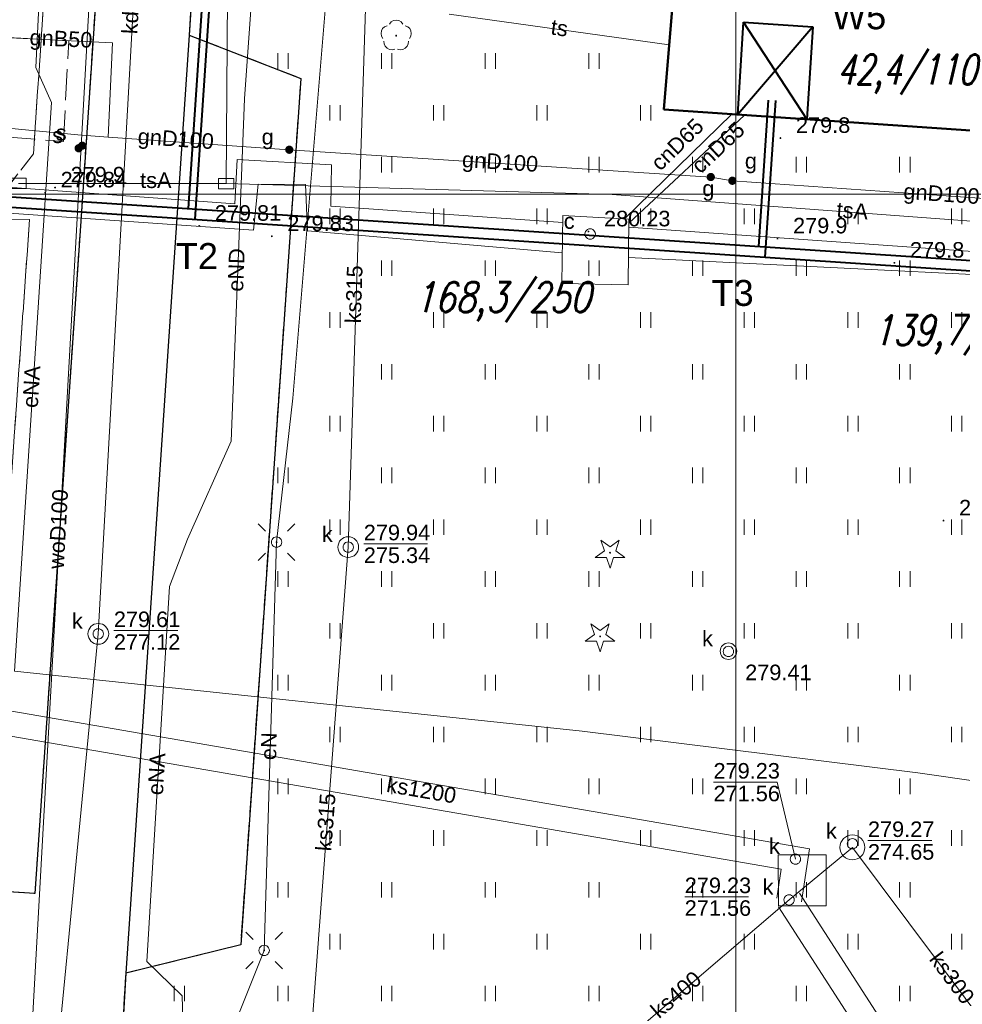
# Model space of a CAD drawing. Extents: x 0 to 6568752, y 0 to 5584302.
# Tile 9 of 74: x 6568365 to 6568411, y 5583961 to 5584008. Entities that reach past the tile are written whole.
import ezdxf
from ezdxf.enums import TextEntityAlignment as Align

# ---------------------------------------------------------------- set-up
doc = ezdxf.new("R2010")
doc.units = 0
doc.header["$PDSIZE"] = 0.75
for name, pattern in [('GAK', [3.5, 2, -0.7, 0.1, -0.7]), ('PRZER2-1', [1.5, 1, -0.5]), ('PRZER3-1', [2, 1.5, -0.5])]:
    doc.linetypes.add(name, pattern=pattern)
doc.layers.get('0').update_dxf_attribs({"linetype": 'CONTINUOUS'})
doc.layers.get('Defpoints').update_dxf_attribs({"linetype": 'CONTINUOUS'})
for name, color, linetype, lineweight in [('alarm', 51, 'CONTINUOUS', 50), ('EGBU', 7, 'CONTINUOUS', 50), ('GUPPRZ_O', 7, 'CONTINUOUS', 18), ('OTKC', 7, 'CONTINUOUS', 18), ('OTKJ', 7, 'CONTINUOUS', 18), ('OTKK', 7, 'CONTINUOUS', 25), ('OTRN', 7, 'CONTINUOUS', 13), ('OTRN_O', 7, 'CONTINUOUS', 13), ('OTRS', 7, 'CONTINUOUS', 13), ('OTRS_O', 7, 'CONTINUOUS', 13), ('OTZT', 7, 'CONTINUOUS', 18), ('ramka sekcji', 7, 'CONTINUOUS', 18), ('siec', 7, 'GAK', 70), ('SUEO', 7, 'CONTINUOUS', 18), ('SUPK', 7, 'CONTINUOUS', 18), ('SUPW', 7, 'CONTINUOUS', 18), ('SUPW_O', 7, 'CONTINUOUS', 18), ('SUSU', 7, 'CONTINUOUS', 18), ('SUSU_O', 7, 'CONTINUOUS', 18)]:
    doc.layers.add(name, color=color, linetype=linetype, lineweight=lineweight)
for name, color, linetype, lineweight, true_color in [('OTZG', 7, 'CONTINUOUS', 18, 0x008000), ('OTZL', 7, 'CONTINUOUS', 18, 0x008000), ('SUCP', 7, 'CONTINUOUS', 18, 0xd200d2), ('SUCP_O', 7, 'CONTINUOUS', 18, 0xd200d2), ('SUEP', 1, 'CONTINUOUS', 18, 0xff0000), ('SUEP_O', 1, 'CONTINUOUS', 18, 0xff0000), ('SUGP', 7, 'CONTINUOUS', 18, 0xbfbf00), ('SUGP_O', 7, 'CONTINUOUS', 18, 0xbfbf00), ('SUGU', 7, 'CONTINUOUS', 18, 0xbfbf00), ('SUGU_O', 7, 'CONTINUOUS', 18, 0xbfbf00), ('SUGW', 7, 'CONTINUOUS', 18, 0xbfbf00), ('SUGW_O', 7, 'CONTINUOUS', 18, 0xbfbf00), ('SUKP', 7, 'CONTINUOUS', 18, 0x803300), ('SUKP_O', 7, 'CONTINUOUS', 18, 0x803300), ('SUKS', 7, 'CONTINUOUS', 18, 0x803300), ('SUKS_O', 7, 'CONTINUOUS', 18, 0x803300), ('SUTP', 7, 'CONTINUOUS', 18, 0xff9100), ('SUTP_O', 7, 'CONTINUOUS', 18, 0xff9100), ('SUWP', 5, 'CONTINUOUS', 18, 0x0000ff), ('SUWP_O', 5, 'CONTINUOUS', 18, 0x0000ff)]:
    doc.layers.add(name, color=color, linetype=linetype, lineweight=lineweight, true_color=true_color)
doc.styles.add('Arial', font='arial.ttf')
doc.styles.add('GEO-INFO', font='arial.ttf')
doc.styles.add('UZBROJENIE', font='SIMPLEX.shx', dxfattribs={"width": 0.8, "oblique": 15.00003, "height": 0.9})
doc.dimstyles.get("Standard").update_dxf_attribs({"dimtxt": 0.18, "dimasz": 0.18, "dimexe": 0.18, "dimexo": 0.0625, "dimgap": 0.09, "dimtad": 0, "dimtih": 1, "dimtoh": 1, "dimdec": 4, "dimzin": 0, "dimdsep": 46, "dimtxsty": 'Standard', "dimcen": 0.09, "dimadec": 0, "dimazin": 0, "dimtfac": 1, "dimtdec": 4, "dimtofl": 0, "dimtmove": 0, "dimatfit": 3, "dimfxl": 0, "dimtolj": 1, "dimtzin": 0, "dimarcsym": 0})

# ---------------------------------------------------------------- blocks, each defined once
blk = doc.blocks.new('D_GSPRDL1')
blk.add_hatch(color=0).paths.add_polyline_path([(0, -0.045), (0.013906, -0.042798), (0.02645, -0.036406), (0.036406, -0.02645), (0.042798, -0.013906), (0.045, 0), (0.042798, 0.013906), (0.036406, 0.02645), (0.02645, 0.036406), (0.013906, 0.042798), (0, 0.045), (-0.013906, 0.042798), (-0.02645, 0.036406), (-0.036406, 0.02645), (-0.042798, 0.013906), (-0.045, 0), (-0.042798, -0.013906), (-0.036406, -0.02645), (-0.02645, -0.036406), (-0.013906, -0.042798)])
at = {"color": 0}
for points in [[(-0.635969, -0.134326), (-0.70458, -0.024001), (-0.731429, 0.103115), (-0.713292, 0.231763), (-0.652348, 0.346501), (-0.55591, 0.433559), (-0.435555, 0.482485)], [(-0.324277, 0.563333), (-0.240553, 0.662679), (-0.127956, 0.727494), (0, 0.75), (0.127956, 0.727494), (0.240553, 0.662679), (0.324277, 0.563333)], [(0.435555, 0.482485), (0.55591, 0.433559), (0.652348, 0.346501), (0.713292, 0.231763), (0.731429, 0.103115), (0.70458, -0.024001), (0.635969, -0.134326)], [(-0.068773, -0.646351), (-0.194901, -0.677512), (-0.324092, -0.663766), (-0.440839, -0.606763), (-0.531129, -0.513345), (-0.584125, -0.394725), (-0.593465, -0.265141)], [(0.593465, -0.265141), (0.584125, -0.394725), (0.531129, -0.513345), (0.440839, -0.606763), (0.324092, -0.663766), (0.194901, -0.677512), (0.068773, -0.646351)]]:
    blk.add_lwpolyline(points, dxfattribs=at)
blk = doc.blocks.new('D_GSPRDI1')
blk.add_hatch(color=0).paths.add_polyline_path([(0, -0.045), (0.013906, -0.042798), (0.02645, -0.036406), (0.036406, -0.02645), (0.042798, -0.013906), (0.045, 0), (0.042798, 0.013906), (0.036406, 0.02645), (0.02645, 0.036406), (0.013906, 0.042798), (0, 0.045), (-0.013906, 0.042798), (-0.02645, 0.036406), (-0.036406, 0.02645), (-0.042798, 0.013906), (-0.045, 0), (-0.042798, -0.013906), (-0.036406, -0.02645), (-0.02645, -0.036406), (-0.013906, -0.042798)])
at = {"color": 0}
blk.add_lwpolyline([(0.272471, 0.088531), (0.713338, -0.231778), (0.168396, -0.231778), (0, -0.750048), (-0.168396, -0.231778), (-0.713338, -0.231778), (-0.272471, 0.088531), (-0.440867, 0.606801), (0, 0.286493), (0.440867, 0.606801)], close=True, dxfattribs=at)
blk = doc.blocks.new('D_GSPWPN1')
blk.add_hatch(color=0).paths.add_polyline_path([(-0.045, 0), (-0.043467, -0.011647), (-0.038971, -0.0225), (-0.03182, -0.03182), (-0.0225, -0.038971), (-0.011647, -0.043467), (0, -0.045), (0.011647, -0.043467), (0.0225, -0.038971), (0.03182, -0.03182), (0.038971, -0.0225), (0.043467, -0.011647), (0.045, 0), (0.043467, 0.011647), (0.038971, 0.0225), (0.03182, 0.03182), (0.0225, 0.038971), (0.011647, 0.043467), (0, 0.045), (-0.011647, 0.043467), (-0.0225, 0.038971), (-0.03182, 0.03182), (-0.038971, 0.0225), (-0.043467, 0.011647)])
blk = doc.blocks.new('D_GSPWPS1')
blk.add_hatch(color=0).paths.add_polyline_path([(-0.045, 0), (-0.043467, -0.011647), (-0.038971, -0.0225), (-0.03182, -0.03182), (-0.0225, -0.038971), (-0.011647, -0.043467), (0, -0.045), (0.011647, -0.043467), (0.0225, -0.038971), (0.03182, -0.03182), (0.038971, -0.0225), (0.043467, -0.011647), (0.045, 0), (0.043467, 0.011647), (0.038971, 0.0225), (0.03182, 0.03182), (0.0225, 0.038971), (0.011647, 0.043467), (0, 0.045), (-0.011647, 0.043467), (-0.0225, 0.038971), (-0.03182, 0.03182), (-0.038971, 0.0225), (-0.043467, 0.011647)])
blk = doc.blocks.new('D_GUPIKP1_3')
at = {"color": 0}
blk.add_lwpolyline([(0.375, -0.25), (-0.375, -0.25), (-0.375, 0.25), (0.375, 0.25)], close=True, dxfattribs=at)
blk = doc.blocks.new('D_GUPIWZ1_1')
at = {"color": 0}
blk.add_lwpolyline([(0, 0.25), (0.064705, 0.241481), (0.125, 0.216506), (0.176777, 0.176777), (0.216506, 0.125), (0.241481, 0.064705), (0.25, 0), (0.241481, -0.064705), (0.216506, -0.125), (0.176777, -0.176777), (0.125, -0.216506), (0.064705, -0.241481), (0, -0.25), (-0.064705, -0.241481), (-0.125, -0.216506), (-0.176777, -0.176777), (-0.216506, -0.125), (-0.241481, -0.064705), (-0.25, 0), (-0.241481, 0.064705), (-0.216506, 0.125), (-0.176777, 0.176777), (-0.125, 0.216506), (-0.064705, 0.241481)], close=True, dxfattribs=at)
blk = doc.blocks.new('D_GUPKSD1_1')
at = {"color": 0}
blk.add_lwpolyline([(0, 0.25), (0.064705, 0.241481), (0.125, 0.216506), (0.176777, 0.176777), (0.216506, 0.125), (0.241481, 0.064705), (0.25, 0), (0.241481, -0.064705), (0.216506, -0.125), (0.176777, -0.176777), (0.125, -0.216506), (0.064705, -0.241481), (0, -0.25), (-0.064705, -0.241481), (-0.125, -0.216506), (-0.176777, -0.176777), (-0.216506, -0.125), (-0.241481, -0.064705), (-0.25, 0), (-0.241481, 0.064705), (-0.216506, 0.125), (-0.176777, 0.176777), (-0.125, 0.216506), (-0.064705, 0.241481)], close=True, dxfattribs=at)
blk = doc.blocks.new('D_GUPGZA1')
blk.add_hatch(color=0).paths.add_polyline_path([(-0.2, 0), (-0.193185, -0.051764), (-0.173205, -0.1), (-0.141421, -0.141421), (-0.1, -0.173205), (-0.051764, -0.193185), (0, -0.2), (0.051764, -0.193185), (0.1, -0.173205), (0.141421, -0.141421), (0.173205, -0.1), (0.193185, -0.051764), (0.2, 0), (0.193185, 0.051764), (0.173205, 0.1), (0.141421, 0.141421), (0.1, 0.173205), (0.051764, 0.193185), (0, 0.2), (-0.051764, 0.193185), (-0.1, 0.173205), (-0.141421, 0.141421), (-0.173205, 0.1), (-0.193185, 0.051764)])
blk = doc.blocks.new('D_GUPGUT1')
blk.add_hatch(color=0).paths.add_polyline_path([(-0.2, 0), (-0.193185, -0.051764), (-0.173205, -0.1), (-0.141421, -0.141421), (-0.1, -0.173205), (-0.051764, -0.193185), (0, -0.2), (0.051764, -0.193185), (0.1, -0.173205), (0.141421, -0.141421), (0.173205, -0.1), (0.193185, -0.051764), (0.2, 0), (0.193185, 0.051764), (0.173205, 0.1), (0.141421, 0.141421), (0.1, 0.173205), (0.051764, 0.193185), (0, 0.2), (-0.051764, 0.193185), (-0.1, 0.173205), (-0.141421, 0.141421), (-0.173205, 0.1), (-0.193185, 0.051764)])
blk = doc.blocks.new('D_GUPSUT1')
blk.add_hatch(color=0).paths.add_polyline_path([(-0.2, 0), (-0.193185, -0.051764), (-0.173205, -0.1), (-0.141421, -0.141421), (-0.1, -0.173205), (-0.051764, -0.193185), (0, -0.2), (0.051764, -0.193185), (0.1, -0.173205), (0.141421, -0.141421), (0.173205, -0.1), (0.193185, -0.051764), (0.2, 0), (0.193185, 0.051764), (0.173205, 0.1), (0.141421, 0.141421), (0.1, 0.173205), (0.051764, 0.193185), (0, 0.2), (-0.051764, 0.193185), (-0.1, 0.173205), (-0.141421, 0.141421), (-0.173205, 0.1), (-0.193185, 0.051764)])
blk = doc.blocks.new('D_GUPELA2')
blk.add_hatch(color=0).paths.add_polyline_path([(-0.001087, 0.044987), (0.011881, 0.043403), (0.021281, 0.03965), (0.030065, 0.033482), (0.038133, 0.023893), (0.043117, 0.012881), (0.044986, 0.001113), (0.044323, -0.007777), (0.040557, -0.019497), (0.033417, -0.030138), (0.024849, -0.037517), (0.013788, -0.042836), (0.002013, -0.044955), (-0.00982, -0.043916), (-0.020466, -0.040077), (-0.029541, -0.033946), (-0.036867, -0.025804), (-0.04187, -0.01649), (-0.04461, -0.005909), (-0.044532, 0.006476), (-0.041285, 0.017903), (-0.034764, 0.028574), (-0.024479, 0.03776), (-0.013449, 0.042943)])
at = {"color": 0}
for points in [[(-0.883883, 0.883883), (-0.53033, 0.53033)], [(0.883883, 0.883883), (0.53033, 0.53033)], [(-0.883883, -0.883883), (-0.53033, -0.53033)], [(0.883883, -0.883883), (0.53033, -0.53033)]]:
    blk.add_lwpolyline(points, dxfattribs=at)
blk = doc.blocks.new('D_GUPELA1')
at = {"color": 0}
blk.add_lwpolyline([(0, 0.25), (0.064705, 0.241481), (0.125, 0.216506), (0.176777, 0.176777), (0.216506, 0.125), (0.241481, 0.064705), (0.25, 0), (0.241481, -0.064705), (0.216506, -0.125), (0.176777, -0.176777), (0.125, -0.216506), (0.064705, -0.241481), (0, -0.25), (-0.064705, -0.241481), (-0.125, -0.216506), (-0.176777, -0.176777), (-0.216506, -0.125), (-0.241481, -0.064705), (-0.25, 0), (-0.241481, 0.064705), (-0.216506, 0.125), (-0.176777, 0.176777), (-0.125, 0.216506), (-0.064705, 0.241481)], close=True, dxfattribs=at)
blk = doc.blocks.new('D_GSSUTR1')
at = {"color": 0}
for points in [[(-0.25666, 0.36165), (-0.25666, -0.38835)], [(0.24334, -0.38835), (0.24334, 0.36165)]]:
    blk.add_lwpolyline(points, dxfattribs=at)
blk = doc.blocks.new('*D45')
at = {"layer": 'Defpoints', "color": 0}
for p in [(6568647.5, 5584150), (6568650, 5584150), (0, 0)]:
    blk.add_point(p, dxfattribs=at)
at = {"layer": 'ramka sekcji', "color": 0, "lineweight": -2}
blk.add_line((6568649.938, 5584150), (6568647.5, 5584150), dxfattribs=at)
at = {"layer": 'ramka sekcji', "color": 0, "insert": (6568644.106, 5584150), "char_height": 0.75, "attachment_point": 5, "style": 'GEO-INFO'}
blk.add_mtext('\\A1;5584150.0000', dxfattribs=at)
blk = doc.blocks.new('*D46')
at = {"layer": 'Defpoints', "color": 0}
for p in [(6568650, 5584152.5), (6568650, 5584150), (0, 0)]:
    blk.add_point(p, dxfattribs=at)
at = {"layer": 'ramka sekcji', "color": 0, "lineweight": -2}
blk.add_line((6568650, 5584150.062), (6568650, 5584152.5), dxfattribs=at)
at = {"layer": 'ramka sekcji', "color": 0, "insert": (6568650, 5584155.896), "char_height": 0.75, "attachment_point": 5, "rotation": 90, "style": 'GEO-INFO'}
blk.add_mtext('\\A1;6568650.0000', dxfattribs=at)

msp = doc.modelspace()

# ---------------------------------------------------------------- linework, layer by layer
at = {"layer": 'EGBU', "linetype": 'Continuous', "lineweight": 50, "elevation": 10.18}
msp.add_lwpolyline([(6568396.53, 5584004.09), (6568397.48, 5584015.51), (6568415.39, 5584014.35), (6568416.69, 5584035.57), (6568428.33, 5584034.73), (6568426.72, 5584011.65), (6568415.15381, 5584012.25266), (6568414.4, 5584002.86)], close=True, dxfattribs=at)
at = {"layer": 'GUPPRZ_O', "linetype": 'Continuous', "lineweight": 13, "elevation": 10.8, "flags": 128}
for points in [[(6568382.0473, 5583983.12574), (6568385.1273, 5583983.12574)], [(6568369.98774, 5583978.93856), (6568373.06774, 5583978.93856)], [(6568402.87288, 5583967.91717), (6568402.00172, 5583971.62699), (6568398.92172, 5583971.62699)], [(6568406.3736, 5583968.80822), (6568409.4536, 5583968.80822)], [(6568397.53389, 5583966.09864), (6568400.61389, 5583966.09864)]]:
    msp.add_lwpolyline(points, dxfattribs=at)
at = {"layer": 'OTKC', "linetype": 'PRZER2-1', "lineweight": 18, "elevation": 10.18}
msp.add_lwpolyline([(6568370.69, 5584032.86), (6568368.49, 5584000.12), (6568366.17994, 5583966.25595), (6568362.14, 5583966.51), (6568362.44, 5583968), (6568362.77, 5583971.62), (6568364.13, 5583973.36), (6568365.92, 5583998.78), (6568364.96, 5583998.79), (6568313.68, 5583969.67), (6568310.89, 5583969.83), (6568364.74, 5584000.19), (6568366.11, 5584001.95), (6568367.51, 5584022.93)], dxfattribs=at)
at = {"layer": 'OTKJ', "linetype": 'PRZER3-1', "lineweight": 18, "elevation": 10.18}
msp.add_lwpolyline([(6568362.14, 5583966.51), (6568366.17994, 5583966.25595), (6568368.49, 5584000.12), (6568370.69, 5584032.86)], dxfattribs=at)
msp.add_lwpolyline([(6568374.23, 5584017), (6568373.62, 5584007.68), (6568379.01, 5584005.59), (6568376.11, 5583963.78), (6568370.56, 5583962.41), (6568370.11, 5583954.51, 0.07599896), (6568370.32, 5583953, 0.2946697), (6568374.84, 5583949.22), (6568360.74, 5583950)], format="xyb", dxfattribs=at)
at = {"layer": 'OTKK', "linetype": 'Continuous', "lineweight": 25, "elevation": 10.18}
for points in [[(6568366.17994, 5583966.25595), (6568362.14, 5583966.51), (6568313.68, 5583969.67), (6568310.89, 5583969.83), (6568296.58, 5583970.72), (6568295.74, 5583961.67, -0.29217785), (6568289.71, 5583954.65), (6568268.81, 5583956.34, -0.11600079), (6568265.57, 5583957.41, -0.07423973), (6568263.46, 5583959.35, -0.12887514), (6568261.14, 5583964.74), (6568265.58, 5584031.75), (6568268.21, 5584056.6), (6568269.75, 5584068.54), (6568273.31, 5584093.29, -0.47390876), (6568276.89, 5584095.36), (6568330.51, 5584084.83)], [(6568380.27, 5584081.43), (6568383.67, 5584079.42), (6568382.19, 5584056.2), (6568382.02, 5584053.21), (6568379.98, 5584021.47), (6568374.47, 5584019.74), (6568374.23, 5584017), (6568373.62, 5584007.68), (6568379.01, 5584005.59), (6568376.11, 5583963.78), (6568370.56, 5583962.41), (6568370.11, 5583954.51, 0.07599896), (6568370.32, 5583953, 0.2946697), (6568374.84, 5583949.22), (6568411.69, 5583946.74, 0.39350109)]]:
    msp.add_lwpolyline(points, format="xyb", dxfattribs=at)
for points in [[(6568367.29, 5584034.81), (6568368.24, 5584034.25), (6568370.69, 5584032.86), (6568368.49, 5584000.12), (6568366.17994, 5583966.25595)], [(6568373.62, 5584007.68), (6568370.56, 5583962.41)]]:
    msp.add_lwpolyline(points, dxfattribs=at)
at = {"layer": 'OTZT', "color": 7, "linetype": 'PRZER2-1', "lineweight": 18, "elevation": 10.1}
for points in [[(6568367.51, 5584022.93), (6568366.11, 5584001.95), (6568364.74, 5584000.19), (6568310.89, 5583969.83), (6568296.58, 5583970.72), (6568295.74, 5583961.67), (6568294.32, 5583958.02), (6568262.39, 5583960.99), (6568261.14, 5583964.74), (6568265.58, 5584031.75)], [(6568416.12, 5583949.21), (6568370.32, 5583953), (6568370.11, 5583954.51), (6568370.56, 5583962.41), (6568376.11, 5583963.78), (6568379.01, 5584005.59), (6568373.62, 5584007.68), (6568374.23, 5584017), (6568375.12, 5584017.59), (6568381.28, 5584019.4), (6568404.95, 5584017.73), (6568404.89, 5584016.89), (6568404.74, 5584015.03978), (6568403.97993, 5584015.08901), (6568404.08, 5584016.73), (6568399.95, 5584016.92), (6568397.62, 5584017.08), (6568397.48, 5584015.51), (6568396.53, 5584004.09), (6568414.4, 5584002.86)]]:
    msp.add_lwpolyline(points, dxfattribs=at)
msp.add_lwpolyline([(6568362.44, 5583968), (6568362.14, 5583966.51), (6568313.68, 5583969.67), (6568364.96, 5583998.79), (6568365.92, 5583998.78), (6568364.13, 5583973.36), (6568362.77, 5583971.62), (6568362.76, 5583973.47), (6568356.85, 5583973.98), (6568356.49, 5583968.48)], close=True, dxfattribs=at)
at = {"layer": 'ramka sekcji'}
for p, q in [((6568400, 5584250), (6568400, 5584000)), ((6568400, 5584000), (6568400, 5584250)), ((6568400, 5584000), (6568400, 5584002.5)), ((6568400, 5584000), (6568239.20424, 5584000)), ((6568400, 5584000), (6568397.5, 5584000)), ((6568400, 5584000), (6568400, 5583997.5)), ((6568400, 5584000), (6568402.5, 5584000)), ((6568400, 5583922.37672), (6568400, 5584000)), ((6568676.7409, 5584000), (6568400, 5584000))]:
    msp.add_line(p, q, dxfattribs=at)
at = {"layer": 'siec', "color": 0, "linetype": 'ByBlock', "lineweight": 40}
for p, q in [((6568375.00774, 5584015.48712), (6568373.89683, 5583998.79008)), ((6568374.63495, 5584015.15626), (6568373.5808, 5583999.31222)), ((6568401.10383, 5583997.48102), (6568401.57549, 5584004.53953)), ((6568401.41972, 5583996.9589), (6568401.92472, 5584004.5163))]:
    msp.add_line(p, q, dxfattribs=at)
at = {"layer": 'siec', "linetype": 'ByBlock', "lineweight": 40}
for p, q in [((6568400.09039, 5584003.84494, 10.18), (6568400.37553, 5584008.30549, 10.18)), ((6568400.37553, 5584008.30549, 10.18), (6568403.71863, 5584008.08369, 10.18)), ((6568403.42533, 5584003.62553, 10.18), (6568400.37553, 5584008.30549, 10.18)), ((6568403.71863, 5584008.08369, 10.18), (6568400.09039, 5584003.84494, 10.18)), ((6568403.71863, 5584008.08369, 10.18), (6568403.42533, 5584003.62553, 10.18)), ((6568362.1417, 5584000.07329), (6568444.3839, 5583994.60146)), ((6568362.6074, 5583999.5412), (6568444.8496, 5583994.06937))]:
    msp.add_line(p, q, dxfattribs=at)
at = {"layer": 'SUCP', "linetype": 'Continuous', "lineweight": 18, "elevation": 10.14}
for points in [[(6568297.5345, 5584001.61206), (6568299.32257, 5584002.34952), (6568308.33219, 5584000.83184), (6568308.52504, 5584004.33712), (6568320.1713, 5584003.50253), (6568320.47709, 5584005.70764), (6568325.65609, 5584005.36202), (6568325.6837, 5584003.2199), (6568375.8295, 5583999.53415), (6568375.94144, 5584001.66926), (6568380.49167, 5584001.41533), (6568380.4645, 5583999.41925), (6568391.64942, 5583998.62893)], [(6568297.5345, 5584001.61206), (6568298.94411, 5584001.20109), (6568309.55018, 5583999.42557), (6568309.77764, 5584002.85793), (6568321.66404, 5584002.04698), (6568321.87189, 5584004.38876), (6568324.27248, 5584004.32138), (6568324.22405, 5584001.92295), (6568376.73077, 5583998.26175), (6568376.94497, 5584000.48476), (6568379.23676, 5584000.46293), (6568379.33533, 5583998.22634), (6568391.62542, 5583997.16783)], [(6568394.62026, 5583998.81108), (6568399.7987, 5584003.86501)], [(6568394.83086, 5583998.6026), (6568400.42369, 5584003.822)], [(6568394.82918, 5583998.40425), (6568423.93706, 5583996.3475), (6568423.44804, 5583985.04039), (6568442.35353, 5583983.57885)], [(6568394.81398, 5583996.94923), (6568422.79053, 5583995.56819), (6568422.16309, 5583983.80732), (6568442.28778, 5583982.47832)]]:
    msp.add_lwpolyline(points, dxfattribs=at)
at = {"layer": 'SUEP', "linetype": 'Continuous', "lineweight": 18, "elevation": 10.14}
for points in [[(6568345.66268, 5584083.12455), (6568369.09962, 5584082.92015), (6568370.24718, 5584080.97515), (6568379.22168, 5584070.67099), (6568380.64733, 5584070.22085), (6568379.86483, 5584069.7322), (6568377.73429, 5584039.04536), (6568380.6984, 5584038.51051), (6568377.86199, 5584037.36288), (6568376.96805, 5584014.11185), (6568376.28412, 5584004.60999), (6568375.6552, 5583988.07759), (6568373.54092, 5583983.35598)], [(6568373.5, 5583954.14), (6568377.24, 5583963.51), (6568377.84, 5583983.21), (6568378.63, 5583990.16), (6568380.23, 5584009.47), (6568379.89, 5584012.7), (6568380.83, 5584028.01), (6568381.62, 5584039.2), (6568383.04, 5584058.39), (6568383.52, 5584068.48), (6568383.96, 5584079.32)], [(6568461.96392, 5584050.56923), (6568462.1777, 5584051.59338), (6568455.34395, 5584051.84535), (6568453.40597, 5584031.5088), (6568450.53309, 5583996.80907), (6568448.53546, 5583966.36094), (6568408.78897, 5583972.06926), (6568392.59187, 5583974.08072), (6568365.19254, 5583976.97792)], [(6568365.19254, 5583976.97792), (6568366.97872, 5584004.43308), (6568366.22701, 5584006.11353), (6568366.99297, 5584021.94463), (6568352.87547, 5584023.22283), (6568352.5, 5584018.11)], [(6568373.5, 5583954.14), (6568373.28509, 5583961.31096), (6568371.5736, 5583962.96903), (6568372.67039, 5583981.06459), (6568373.54092, 5583983.35598)]]:
    msp.add_lwpolyline(points, dxfattribs=at)
at = {"layer": 'SUGP', "linetype": 'Continuous', "lineweight": 18, "elevation": 10.14}
for points in [[(6568443.09135, 5584062.13219), (6568442.91103, 5584049.74296), (6568432.31396, 5584038.82759), (6568430.19977, 5584008.96016), (6568426.86624, 5584009.13821), (6568420.71721, 5584009.26097), (6568420.00537, 5583999.23606), (6568399.8317, 5584000.64916), (6568398.79, 5584000.83), (6568378.45287, 5584002.14573), (6568369.70734, 5584002.75806), (6568368.25098, 5584002.86003), (6568324.94601, 5584006.99931), (6568325.04379, 5584016.05039)], [(6568364.95, 5584007.54), (6568369.91965, 5584007.31313), (6568369.70734, 5584002.75806)]]:
    msp.add_lwpolyline(points, dxfattribs=at)
at = {"layer": 'SUGP', "linetype": 'PRZER3-1', "lineweight": 18, "elevation": 10.14}
msp.add_lwpolyline([(6568326.82172, 5584005.81558), (6568367.55579, 5584002.54589), (6568367.81247, 5584007.40933), (6568364.85793, 5584007.56374)], dxfattribs=at)
at = {"layer": 'SUKP', "linetype": 'Continuous', "lineweight": 18, "elevation": 10.14}
for points in [[(6568366.22, 5583947.71038), (6568369.23774, 5583978.78302), (6568371.94482, 5584027.33289)], [(6568382.2321, 5584011.95303), (6568381.2973, 5583982.9702), (6568379.28, 5583956.41)], [(6568280.37351, 5583990.34339), (6568282.31396, 5583991.60192), (6568318.90738, 5583984.47181), (6568350.87811, 5583977.50525), (6568403.55573, 5583968.40813), (6568403.16129, 5583965.85161)], [(6568281.02649, 5583989.33661), (6568282.56025, 5583990.33137), (6568318.66486, 5583983.2965), (6568350.64815, 5583976.3272), (6568402.19003, 5583967.42621), (6568401.97532, 5583966.03459)], [(6568415.11015, 5583955.784), (6568405.62323, 5583968.47768), (6568402.5683, 5583965.9431)], [(6568381.7576, 5583954.52498), (6568391.75675, 5583956.69308), (6568402.5683, 5583965.9431)], [(6568403.07267, 5583966.26809), (6568421.3818, 5583937.85347)], [(6568402.06394, 5583965.61811), (6568419.8893, 5583937.95428)]]:
    msp.add_lwpolyline(points, dxfattribs=at)
at = {"layer": 'SUPK', "linetype": 'Continuous', "lineweight": 18, "elevation": 10.14}
for points in [[(6568391.65394, 5583998.97886), (6568394.83253, 5583998.79908), (6568394.80553, 5583995.62417), (6568391.61139, 5583995.6849)], [(6568402.06103, 5583965.66378), (6568404.35252, 5583965.66378), (6568404.35252, 5583968.12269), (6568402.04628, 5583968.12269)]]:
    msp.add_lwpolyline(points, close=True, dxfattribs=at)
for points in [[(6568381.2973, 5583982.4702, -1), (6568381.2973, 5583983.4702, -1)], [(6568369.23774, 5583978.28302, -1), (6568369.23774, 5583979.28302, -1)], [(6568399.64338, 5583977.54628, -1), (6568399.64338, 5583978.34628, -1)], [(6568405.62323, 5583967.87768, -1), (6568405.62323, 5583969.07768, -1)]]:
    msp.add_lwpolyline(points, format="xyb", close=True, dxfattribs=at)
at = {"layer": 'SUTP', "linetype": 'Continuous', "lineweight": 18, "elevation": 10.14}
for points in [[(6568377.93958, 5584061.82878), (6568375.65242, 5584034.44718), (6568375.40989, 5584000.51141)], [(6568375.40989, 5584000.51141), (6568394.02807, 5583999.98126), (6568417.21182, 5583998.26984), (6568419.67, 5584010.05)], [(6568396.78899, 5584007.20337), (6568386.1722, 5584008.69272)], [(6568375.40989, 5584000.51141), (6568365.37903, 5584000.52216)]]:
    msp.add_lwpolyline(points, dxfattribs=at)
at = {"layer": 'SUWP', "linetype": 'Continuous', "lineweight": 18, "elevation": 10.14}
msp.add_lwpolyline([(6568419.73601, 5584087.93935), (6568375.49, 5584091.04), (6568372.24015, 5584091.26574), (6568371.50499, 5584074.32878), (6568369.11009, 5584014.49059), (6568369.04881, 5584013.86124), (6568365.71, 5583953.81), (6568365.63169, 5583953.54639)], dxfattribs=at)

# ---------------------------------------------------------------- block references
at = {"layer": 'OTRN', "linetype": 'Continuous', "lineweight": 13}
for p in [(6568402.15, 5584002.71, 10.08), (6568367.15, 5584000.32, 10.08), (6568402.01, 5583997.86, 10.08), (6568407.65, 5583996.69, 10.08), (6568410.02, 5583984.25, 10.08)]:
    msp.add_blockref('D_GSPWPN1', p, dxfattribs=at)
at = {"layer": 'OTRS', "linetype": 'Continuous', "lineweight": 13}
for p in [(6568366.67, 5584000.08, 10.08), (6568374.11, 5583998.47, 10.08), (6568392.89, 5583998.2, 10.08), (6568377.61, 5583997.97, 10.08)]:
    msp.add_blockref('D_GSPWPS1', p, dxfattribs=at)
at = {"layer": 'OTZG', "linetype": 'Continuous', "lineweight": 18}
for p in [(6568393.93, 5583982.7, 10.12), (6568393.45, 5583978.66, 10.12)]:
    msp.add_blockref('D_GSPRDI1', p, dxfattribs=at)
at = {"layer": 'OTZL', "linetype": 'Continuous', "lineweight": 18}
msp.add_blockref('D_GSPRDL1', (6568383.61, 5584007.65, 10.12), dxfattribs=at)
at = {"layer": 'OTZT', "color": 7, "linetype": 'Continuous', "lineweight": 18}
for p in [(6568378.16, 5584006.44306, 10.1), (6568383.16, 5584006.44306, 10.1), (6568388.16, 5584006.44306, 10.1), (6568393.16, 5584006.44306, 10.1), (6568380.66, 5584003.94306, 10.1), (6568385.66, 5584003.94306, 10.1), (6568390.66, 5584003.94306, 10.1), (6568395.66, 5584003.94306, 10.1), (6568383.16, 5584001.44306, 10.1), (6568388.16, 5584001.44306, 10.1), (6568393.16, 5584001.44306, 10.1), (6568398.16, 5584001.44306, 10.1), (6568403.16, 5584001.44306, 10.1), (6568408.16, 5584001.44306, 10.1), (6568380.66, 5583998.94306, 10.1), (6568385.66, 5583998.94306, 10.1), (6568390.66, 5583998.94306, 10.1), (6568395.66, 5583998.94306, 10.1), (6568400.66, 5583998.94306, 10.1), (6568405.66, 5583998.94306, 10.1), (6568410.66, 5583998.94306, 10.1), (6568383.16, 5583996.44306, 10.1), (6568388.16, 5583996.44306, 10.1), (6568393.16, 5583996.44306, 10.1), (6568398.16, 5583996.44306, 10.1), (6568403.16, 5583996.44306, 10.1), (6568408.16, 5583996.44306, 10.1), (6568380.66, 5583993.94306, 10.1), (6568385.66, 5583993.94306, 10.1), (6568390.66, 5583993.94306, 10.1), (6568395.66, 5583993.94306, 10.1), (6568400.66, 5583993.94306, 10.1), (6568405.66, 5583993.94306, 10.1), (6568410.66, 5583993.94306, 10.1), (6568383.16, 5583991.44306, 10.1), (6568388.16, 5583991.44306, 10.1), (6568393.16, 5583991.44306, 10.1), (6568398.16, 5583991.44306, 10.1), (6568403.16, 5583991.44306, 10.1), (6568408.16, 5583991.44306, 10.1), (6568380.66, 5583988.94306, 10.1), (6568385.66, 5583988.94306, 10.1), (6568390.66, 5583988.94306, 10.1), (6568395.66, 5583988.94306, 10.1), (6568400.66, 5583988.94306, 10.1), (6568405.66, 5583988.94306, 10.1), (6568410.66, 5583988.94306, 10.1), (6568378.16, 5583986.44306, 10.1), (6568383.16, 5583986.44306, 10.1), (6568388.16, 5583986.44306, 10.1), (6568393.16, 5583986.44306, 10.1), (6568398.16, 5583986.44306, 10.1), (6568403.16, 5583986.44306, 10.1), (6568408.16, 5583986.44306, 10.1), (6568380.66, 5583983.94306, 10.1), (6568385.66, 5583983.94306, 10.1), (6568390.66, 5583983.94306, 10.1), (6568395.66, 5583983.94306, 10.1), (6568400.66, 5583983.94306, 10.1), (6568405.66, 5583983.94306, 10.1), (6568410.66, 5583983.94306, 10.1), (6568378.16, 5583981.44306, 10.1), (6568383.16, 5583981.44306, 10.1), (6568388.16, 5583981.44306, 10.1), (6568393.16, 5583981.44306, 10.1), (6568398.16, 5583981.44306, 10.1), (6568403.16, 5583981.44306, 10.1), (6568408.16, 5583981.44306, 10.1), (6568380.66, 5583978.94306, 10.1), (6568385.66, 5583978.94306, 10.1), (6568390.66, 5583978.94306, 10.1), (6568395.66, 5583978.94306, 10.1), (6568400.66, 5583978.94306, 10.1), (6568405.66, 5583978.94306, 10.1), (6568410.66, 5583978.94306, 10.1), (6568378.16, 5583976.44306, 10.1), (6568383.16, 5583976.44306, 10.1), (6568388.16, 5583976.44306, 10.1), (6568393.16, 5583976.44306, 10.1), (6568398.16, 5583976.44306, 10.1), (6568403.16, 5583976.44306, 10.1), (6568408.16, 5583976.44306, 10.1), (6568380.66, 5583973.94306, 10.1), (6568385.66, 5583973.94306, 10.1), (6568390.66, 5583973.94306, 10.1), (6568395.66, 5583973.94306, 10.1), (6568400.66, 5583973.94306, 10.1), (6568405.66, 5583973.94306, 10.1), (6568410.66, 5583973.94306, 10.1), (6568378.16, 5583971.44306, 10.1), (6568383.16, 5583971.44306, 10.1), (6568388.16, 5583971.44306, 10.1), (6568393.16, 5583971.44306, 10.1), (6568398.16, 5583971.44306, 10.1), (6568403.16, 5583971.44306, 10.1), (6568408.16, 5583971.44306, 10.1), (6568380.66, 5583968.94306, 10.1), (6568385.66, 5583968.94306, 10.1), (6568390.66, 5583968.94306, 10.1), (6568395.66, 5583968.94306, 10.1), (6568400.66, 5583968.94306, 10.1), (6568405.66, 5583968.94306, 10.1), (6568410.66, 5583968.94306, 10.1), (6568378.16, 5583966.44306, 10.1), (6568383.16, 5583966.44306, 10.1), (6568388.16, 5583966.44306, 10.1), (6568393.16, 5583966.44306, 10.1), (6568398.16, 5583966.44306, 10.1), (6568403.16, 5583966.44306, 10.1), (6568408.16, 5583966.44306, 10.1), (6568380.66, 5583963.94306, 10.1), (6568385.66, 5583963.94306, 10.1), (6568390.66, 5583963.94306, 10.1), (6568395.66, 5583963.94306, 10.1), (6568400.66, 5583963.94306, 10.1), (6568405.66, 5583963.94306, 10.1), (6568410.66, 5583963.94306, 10.1), (6568373.16, 5583961.44306, 10.1), (6568378.16, 5583961.44306, 10.1), (6568383.16, 5583961.44306, 10.1), (6568388.16, 5583961.44306, 10.1), (6568393.16, 5583961.44306, 10.1), (6568398.16, 5583961.44306, 10.1), (6568403.16, 5583961.44306, 10.1), (6568408.16, 5583961.44306, 10.1)]:
    msp.add_blockref('D_GSSUTR1', p, dxfattribs=at)
at = {"layer": 'SUEO', "linetype": 'Continuous', "lineweight": 18}
for name, p in [('D_GUPELA2', (6568377.84, 5583983.21, 10.15)), ('D_GUPELA1', (6568377.84, 5583983.21, 10.16)), ('D_GUPELA2', (6568377.24, 5583963.51, 10.15)), ('D_GUPELA1', (6568377.24, 5583963.51, 10.16))]:
    msp.add_blockref(name, p, dxfattribs=at)
at = {"layer": 'SUGU', "linetype": 'Continuous', "lineweight": 18}
for p in [(6568378.45287, 5584002.14573, 10.16), (6568399.8317, 5584000.64916, 10.16)]:
    msp.add_blockref('D_GUPGUT1', p, dxfattribs=at)
at = {"layer": 'SUGW', "linetype": 'Continuous', "lineweight": 18}
msp.add_blockref('D_GUPGZA1', (6568398.79, 5584000.83, 10.16), dxfattribs=at)
at = {"layer": 'SUKS', "linetype": 'Continuous', "lineweight": 18}
msp.add_blockref('D_GUPKSD1_1', (6568402.87288, 5583967.91717, 10.16), dxfattribs=at)
at = {"layer": 'SUPK', "linetype": 'Continuous', "lineweight": 18}
for p in [(6568365.37903, 5584000.52216, 10.16), (6568375.40989, 5584000.51141, 10.16)]:
    msp.add_blockref('D_GUPIKP1_3', p, dxfattribs=at)
at = {"layer": 'SUPW', "linetype": 'Continuous', "lineweight": 18}
for p in [(6568392.97, 5583998.08, 10.18), (6568381.2973, 5583982.9702, 10.18), (6568369.23774, 5583978.78302, 10.18), (6568399.64351, 5583977.93628, 10.18), (6568405.6236, 5583968.65268, 10.18), (6568402.87288, 5583967.91717, 10.18), (6568402.5683, 5583965.9431, 10.18)]:
    msp.add_blockref('D_GUPIWZ1_1', p, dxfattribs=at)
at = {"layer": 'SUSU', "linetype": 'Continuous', "lineweight": 18}
for p in [(6568368.29, 5584002.22, 10.16), (6568368.46, 5584002.34, 10.16)]:
    msp.add_blockref('D_GUPSUT1', p, dxfattribs=at)

# ---------------------------------------------------------------- texts
at = {"layer": 'alarm', "color": 0, "linetype": 'Continuous', "lineweight": 30, "style": 'GEO-INFO'}
for s, p in [('W5', (6568405.94648, 5584008.57679, 0.62)), ('T2', (6568373.9948, 5583997.02489, 0.62)), ('T3', (6568399.8416, 5583995.23561, 0.62))]:
    msp.add_text(s, height=1.25, dxfattribs=at).set_placement(p, align=Align.MIDDLE)
at = {"layer": 'alarm', "color": 0, "lineweight": 30, "style": 'UZBROJENIE', "oblique": 15.00003, "width": 0.8}
for s, p in [('42,4/110', (6568404.85729, 5584005.2977)), ('168,3/250', (6568384.48856, 5583994.31294, 10.18)), ('139,7/225', (6568406.59703, 5583992.71889, 10.18))]:
    msp.add_text(s, height=1.44, dxfattribs=at).set_placement(p)
at = {"layer": 'GUPPRZ_O', "linetype": 'Continuous', "lineweight": 0, "style": 'Arial'}
for s, p in [('279.94', (6568382.0473, 5583983.29824, 10.8)), ('275.34', (6568382.0473, 5583982.20324, 10.8)), ('279.61', (6568369.98774, 5583979.11106, 10.8)), ('277.12', (6568369.98774, 5583978.01606, 10.8)), ('279.41', (6568400.44986, 5583976.54839, 10.8)), ('279.23', (6568398.92172, 5583971.79949, 10.8)), ('271.56', (6568398.92172, 5583970.70449, 10.8)), ('279.27', (6568406.3736, 5583968.98072, 10.8)), ('274.65', (6568406.3736, 5583967.88572, 10.8)), ('279.23', (6568397.53389, 5583966.27114, 10.8)), ('271.56', (6568397.53389, 5583965.17614, 10.8))]:
    msp.add_text(s, height=0.75, dxfattribs=at).set_placement(p)
at = {"layer": 'OTRN_O', "linetype": 'Continuous', "lineweight": 0, "style": 'Arial'}
for s, p in [('279.8', (6568402.9, 5584002.96, 10.8)), ('279.9', (6568367.9, 5584000.57, 10.8)), ('279.9', (6568402.76, 5583998.11, 10.8)), ('279.8', (6568408.4, 5583996.94, 10.8)), ('279.5', (6568410.77, 5583984.5, 10.8))]:
    msp.add_text(s, height=0.75, dxfattribs=at).set_placement(p)
at = {"layer": 'OTRS_O', "linetype": 'Continuous', "lineweight": 0, "style": 'Arial'}
for s, p in [('279.84', (6568367.42, 5584000.33, 10.8)), ('279.81', (6568374.86, 5583998.72, 10.8)), ('280.23', (6568393.64, 5583998.45, 10.8)), ('279.83', (6568378.36, 5583998.22, 10.8))]:
    msp.add_text(s, height=0.75, dxfattribs=at).set_placement(p)
at = {"layer": 'SUCP_O', "linetype": 'Continuous', "lineweight": 0, "style": 'Arial'}
for rotation, p in [(44.302865, (6568397.43111, 5584002.14042, 10.8)), (43.021904, (6568399.39163, 5584001.98471, 10.8))]:
    msp.add_text('cnD65', height=0.75, rotation=rotation, dxfattribs=at).set_placement(p, align=Align.CENTER)
at = {"layer": 'SUEP_O', "linetype": 'Continuous', "lineweight": 0, "style": 'Arial'}
for s, rotation, p in [('eND', 87.821442, (6568376.26292, 5583996.33264, 10.8)), ('eNA', 86.277656, (6568366.37849, 5583990.68645, 10.8)), ('eN', 88.255487, (6568377.83334, 5583973.35107, 10.8)), ('eNA', 86.531465, (6568372.41494, 5583971.99906, 10.8))]:
    msp.add_text(s, height=0.75, rotation=rotation, dxfattribs=at).set_placement(p, align=Align.CENTER)
at = {"layer": 'SUGP_O', "linetype": 'Continuous', "lineweight": 0, "style": 'Arial'}
for s, rotation, p in [('gnB50', 357.386205, (6568367.42144, 5584007.13339, 10.8)), ('gnD100', 355.994891, (6568372.95293, 5584002.30115, 10.8)), ('gnD100', 356.298349, (6568388.60249, 5584001.195, 10.8)), ('gnD100', 355.993163, (6568409.89803, 5583999.64985, 10.8))]:
    msp.add_text(s, height=0.75, rotation=rotation, dxfattribs=at).set_placement(p, align=Align.CENTER)
at = {"layer": 'SUGU_O', "linetype": 'Continuous', "lineweight": 0, "style": 'Arial'}
for p in [(6568377.70287, 5584002.39573, 10.8), (6568401.01809, 5584001.23396, 10.8)]:
    msp.add_text('g', height=0.75, dxfattribs=at).set_placement(p, align=Align.RIGHT)
at = {"layer": 'SUGW_O', "linetype": 'Continuous', "lineweight": 0, "style": 'Arial'}
msp.add_text('g', height=0.75, dxfattribs=at).set_placement((6568398.96464, 5583999.90646, 10.8), align=Align.RIGHT)
at = {"layer": 'SUKP_O', "linetype": 'Continuous', "lineweight": 0, "style": 'Arial'}
for s, rotation, p in [('kdD500', 86.808552, (6568371.21996, 5584009.51289, 10.8)), ('ks315', 88.237428, (6568381.94539, 5583995.15689, 10.8)), ('ks1200', 350.201989, (6568384.76839, 5583970.87945, 10.8)), ('ks315', 85.6566, (6568380.58129, 5583969.66787, 10.8)), ('ks300', 306.773497, (6568410.13161, 5583961.95515, 10.8)), ('ks400', 40.549211, (6568397.35332, 5583961.09509, 10.8))]:
    msp.add_text(s, height=0.75, rotation=rotation, dxfattribs=at).set_placement(p, align=Align.CENTER)
at = {"layer": 'SUKS_O', "linetype": 'Continuous', "lineweight": 0, "style": 'Arial'}
msp.add_text('k', height=0.75, dxfattribs=at).set_placement((6568402.12288, 5583968.16717, 10.8), align=Align.RIGHT)
at = {"layer": 'SUPW_O', "linetype": 'Continuous', "lineweight": 0, "style": 'Arial'}
for s, p in [('c', (6568392.22, 5583998.33, 10.8)), ('k', (6568380.5473, 5583983.2202, 10.8)), ('k', (6568368.48774, 5583979.03302, 10.8)), ('k', (6568398.89351, 5583978.18628, 10.8)), ('k', (6568404.8736, 5583968.90268, 10.8)), ('k', (6568402.12288, 5583968.16717, 10.8)), ('k', (6568401.8183, 5583966.1931, 10.8))]:
    msp.add_text(s, height=0.75, dxfattribs=at).set_placement(p, align=Align.RIGHT)
at = {"layer": 'SUSU_O', "linetype": 'Continuous', "lineweight": 0, "style": 'Arial'}
for p in [(6568367.54, 5584002.47, 10.8), (6568367.71, 5584002.59, 10.8)]:
    msp.add_text('s', height=0.75, dxfattribs=at).set_placement(p, align=Align.RIGHT)
at = {"layer": 'SUTP_O', "linetype": 'Continuous', "lineweight": 0, "style": 'Arial'}
for s, rotation, p in [('ts', 352.014525, (6568391.43983, 5584007.65741, 10.8)), ('tsA', 359.93856, (6568372.0119, 5584000.29986, 10.8)), ('tsA', 355.778107, (6568405.59834, 5583998.83287, 10.8))]:
    msp.add_text(s, height=0.75, rotation=rotation, dxfattribs=at).set_placement(p, align=Align.CENTER)
at = {"layer": 'SUWP_O', "linetype": 'Continuous', "lineweight": 0, "style": 'Arial'}
msp.add_text('woD100', height=0.75, rotation=86.817678, dxfattribs=at).set_placement((6568367.67243, 5583983.81933, 10.8), align=Align.CENTER)

# ---------------------------------------------------------------- dimensions: what is measured, and where the dimension line sits
at = {"layer": 'ramka sekcji'}
for offset, dtype, picture, middle in [((0, 2.5), 1, '*D46', (6568650, 5584155.8956787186)), ((-2.5, 0), 0, '*D45', (6568644.1063676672, 5584150))]:
    dim = msp.add_ordinate_dim(feature_location=(6568650, 5584150), offset=offset, dtype=dtype, origin=(0, 0), dimstyle='Standard', override={"dimtxt": 0.75, "dimtxsty": 'GEO-INFO'}, dxfattribs=at)
    dim.commit()
    dim.dimension.update_dxf_attribs({"geometry": picture, "text_midpoint": middle})

doc.saveas('drawing.dxf')
